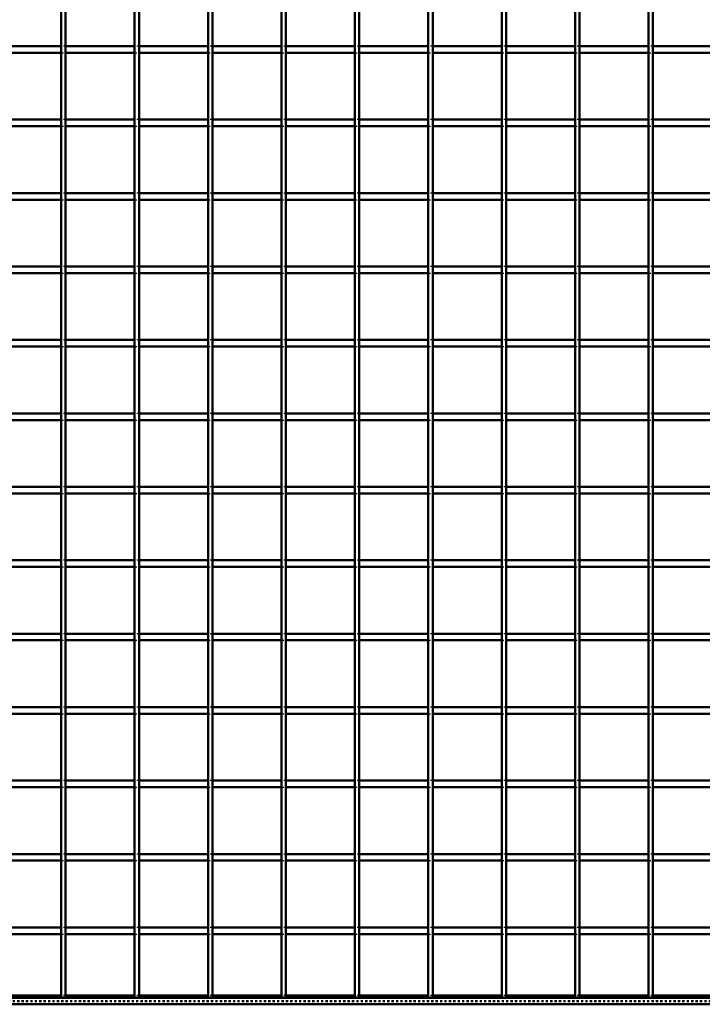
# Model space of a CAD drawing. Header units: millimetres. Extents: x -796 to 562, y -500 to 878.
# Tile 3 of 7: x -170 to 140, y -500 to -53. Entities that reach past the tile are written whole.
import ezdxf

# ---------------------------------------------------------------- set-up
doc = ezdxf.new("R2010")
doc.units = ezdxf.units.MM
doc.linetypes.add('Dashed', pattern=[2, 1, -1])
for name, color, linetype, lineweight in [('2d ConnectionPoints', 7, 'Continuous', 50), ('AM_0', 7, 'Continuous', 50), ('AM_9', 6, 'Dashed', 25)]:
    doc.layers.add(name, color=color, linetype=linetype, lineweight=lineweight)

# ---------------------------------------------------------------- blocks, each defined once
blk = doc.blocks.new('2_LP330333P35011000900HORIZONTAL1_0_in_LPP3303331190010003500_4')
at = {"layer": 'AM_0'}
for p, q in [((450, -497), (-450, -497)), ((450, -500), (-450, -500)), ((-150.985, -496.05), (-182.315, -496.05)), ((-117.655, -496.05), (-148.985, -496.05)), ((-84.325, -496.05), (-115.655, -496.05)), ((-50.995, -496.05), (-82.325, -496.05)), ((-17.665, -496.05), (-48.995, -496.05)), ((15.665, -496.05), (-15.665, -496.05)), ((48.995, -496.05), (17.665, -496.05)), ((82.325, -496.05), (50.995, -496.05)), ((115.655, -496.05), (84.325, -496.05)), ((148.985, -496.05), (117.655, -496.05))]:
    blk.add_line(p, q, dxfattribs=at)
at = {"layer": 'AM_9'}
for p, q in [((450, -498.4), (-450, -498.4)), ((450, -498.922), (-450, -498.922)), ((-148.985, -496.05), (-150.985, -496.05)), ((-115.655, -496.05), (-117.655, -496.05)), ((-82.325, -496.05), (-84.325, -496.05)), ((-48.995, -496.05), (-50.995, -496.05)), ((-15.665, -496.05), (-17.665, -496.05)), ((17.665, -496.05), (15.665, -496.05)), ((50.995, -496.05), (48.995, -496.05)), ((84.325, -496.05), (82.325, -496.05)), ((117.655, -496.05), (115.655, -496.05))]:
    blk.add_line(p, q, dxfattribs=at)
blk = doc.blocks.new('11_LP330333P35011000900VERTICALC9_0_in_LPP3303331190010003500_4')
at = {"layer": 'AM_0'}
for p, q in [((-150.985, -497), (-150.985, 497)), ((-148.985, -497), (-148.985, 497)), ((-148.985, -497), (-150.985, -497))]:
    blk.add_line(p, q, dxfattribs=at)
blk = doc.blocks.new('12_LP330333P35011000900VERTICALC10_0_in_LPP3303331190010003500_4')
at = {"layer": 'AM_0'}
for p, q in [((-117.655, -497), (-117.655, 497)), ((-115.655, -497), (-115.655, 497)), ((-115.655, -497), (-117.655, -497))]:
    blk.add_line(p, q, dxfattribs=at)
blk = doc.blocks.new('13_LP330333P35011000900VERTICALC11_0_in_LPP3303331190010003500_4')
at = {"layer": 'AM_0'}
for p, q in [((-84.325, -497), (-84.325, 497)), ((-82.325, -497), (-82.325, 497)), ((-82.325, -497), (-84.325, -497))]:
    blk.add_line(p, q, dxfattribs=at)
blk = doc.blocks.new('14_LP330333P35011000900VERTICALC12_0_in_LPP3303331190010003500_4')
at = {"layer": 'AM_0'}
for p, q in [((-50.995, -497), (-50.995, 497)), ((-48.995, -497), (-48.995, 497)), ((-48.995, -497), (-50.995, -497))]:
    blk.add_line(p, q, dxfattribs=at)
blk = doc.blocks.new('15_LP330333P35011000900VERTICALC13_0_in_LPP3303331190010003500_4')
at = {"layer": 'AM_0'}
for p, q in [((-17.665, -497), (-17.665, 497)), ((-15.665, -497), (-15.665, 497)), ((-15.665, -497), (-17.665, -497))]:
    blk.add_line(p, q, dxfattribs=at)
blk = doc.blocks.new('16_LP330333P35011000900VERTICALC14_0_in_LPP3303331190010003500_4')
at = {"layer": 'AM_0'}
for p, q in [((15.665, -497), (15.665, 497)), ((17.665, -497), (17.665, 497)), ((17.665, -497), (15.665, -497))]:
    blk.add_line(p, q, dxfattribs=at)
blk = doc.blocks.new('17_LP330333P35011000900VERTICALC15_0_in_LPP3303331190010003500_4')
at = {"layer": 'AM_0'}
for p, q in [((48.995, -497), (48.995, 497)), ((50.995, -497), (50.995, 497)), ((50.995, -497), (48.995, -497))]:
    blk.add_line(p, q, dxfattribs=at)
blk = doc.blocks.new('18_LP330333P35011000900VERTICALC16_0_in_LPP3303331190010003500_4')
at = {"layer": 'AM_0'}
for p, q in [((82.325, -497), (82.325, 497)), ((84.325, -497), (84.325, 497)), ((84.325, -497), (82.325, -497))]:
    blk.add_line(p, q, dxfattribs=at)
blk = doc.blocks.new('19_LP330333P35011000900VERTICALC17_0_in_LPP3303331190010003500_4')
at = {"layer": 'AM_0'}
for p, q in [((115.655, -497), (115.655, 497)), ((117.655, -497), (117.655, 497)), ((117.655, -497), (115.655, -497))]:
    blk.add_line(p, q, dxfattribs=at)
blk = doc.blocks.new('30_8chy1u8w46xf66ueij6398v4b________0_in_LPP3303331190010003500_4')
at = {"layer": 'AM_0'}
for p, q in [((-150.985, -465.12), (-182.315, -465.12)), ((-150.985, -468.12), (-182.315, -468.12)), ((-150.985, -465.12), (-150.985, -468.12)), ((-148.985, -468.12), (-148.985, -465.12)), ((-117.655, -465.12), (-148.985, -465.12)), ((-117.655, -468.12), (-148.985, -468.12)), ((-117.655, -465.12), (-117.655, -468.12)), ((-115.655, -468.12), (-115.655, -465.12)), ((-84.325, -465.12), (-115.655, -465.12)), ((-84.325, -468.12), (-115.655, -468.12)), ((-84.325, -465.12), (-84.325, -468.12)), ((-82.325, -468.12), (-82.325, -465.12)), ((-50.995, -465.12), (-82.325, -465.12)), ((-50.995, -468.12), (-82.325, -468.12)), ((-50.995, -465.12), (-50.995, -468.12)), ((-48.995, -468.12), (-48.995, -465.12)), ((-17.665, -465.12), (-48.995, -465.12)), ((-17.665, -468.12), (-48.995, -468.12)), ((-17.665, -465.12), (-17.665, -468.12)), ((-15.665, -468.12), (-15.665, -465.12)), ((15.665, -465.12), (-15.665, -465.12)), ((15.665, -468.12), (-15.665, -468.12)), ((15.665, -465.12), (15.665, -468.12)), ((17.665, -468.12), (17.665, -465.12)), ((48.995, -465.12), (17.665, -465.12)), ((48.995, -468.12), (17.665, -468.12)), ((48.995, -465.12), (48.995, -468.12)), ((50.995, -468.12), (50.995, -465.12)), ((82.325, -465.12), (50.995, -465.12)), ((82.325, -468.12), (50.995, -468.12)), ((82.325, -465.12), (82.325, -468.12)), ((84.325, -468.12), (84.325, -465.12)), ((115.655, -465.12), (84.325, -465.12)), ((115.655, -468.12), (84.325, -468.12)), ((115.655, -465.12), (115.655, -468.12)), ((117.655, -468.12), (117.655, -465.12)), ((148.985, -465.12), (117.655, -465.12)), ((148.985, -468.12), (117.655, -468.12))]:
    blk.add_line(p, q, dxfattribs=at)
at = {"layer": 'AM_9'}
for p, q in [((-148.985, -465.12), (-150.985, -465.12)), ((-150.985, -468.12), (-148.985, -468.12)), ((-115.655, -465.12), (-117.655, -465.12)), ((-117.655, -468.12), (-115.655, -468.12)), ((-82.325, -465.12), (-84.325, -465.12)), ((-84.325, -468.12), (-82.325, -468.12)), ((-48.995, -465.12), (-50.995, -465.12)), ((-50.995, -468.12), (-48.995, -468.12)), ((-15.665, -465.12), (-17.665, -465.12)), ((-17.665, -468.12), (-15.665, -468.12)), ((17.665, -465.12), (15.665, -465.12)), ((15.665, -468.12), (17.665, -468.12)), ((50.995, -465.12), (48.995, -465.12)), ((48.995, -468.12), (50.995, -468.12)), ((84.325, -465.12), (82.325, -465.12)), ((82.325, -468.12), (84.325, -468.12)), ((117.655, -465.12), (115.655, -465.12)), ((115.655, -468.12), (117.655, -468.12))]:
    blk.add_line(p, q, dxfattribs=at)
blk = doc.blocks.new('31_3y59hkz8xoux7019dk7me05kd________0_in_LPP3303331190010003500_4')
at = {"layer": 'AM_0'}
for p, q in [((-150.985, -431.79), (-182.315, -431.79)), ((-150.985, -431.79), (-150.985, -434.79)), ((-148.985, -434.79), (-148.985, -431.79)), ((-117.655, -431.79), (-148.985, -431.79)), ((-117.655, -431.79), (-117.655, -434.79)), ((-115.655, -434.79), (-115.655, -431.79)), ((-84.325, -431.79), (-115.655, -431.79)), ((-84.325, -431.79), (-84.325, -434.79)), ((-82.325, -434.79), (-82.325, -431.79)), ((-50.995, -431.79), (-82.325, -431.79)), ((-50.995, -431.79), (-50.995, -434.79)), ((-48.995, -434.79), (-48.995, -431.79)), ((-17.665, -431.79), (-48.995, -431.79)), ((-17.665, -431.79), (-17.665, -434.79)), ((-15.665, -434.79), (-15.665, -431.79)), ((15.665, -431.79), (-15.665, -431.79)), ((15.665, -431.79), (15.665, -434.79)), ((17.665, -434.79), (17.665, -431.79)), ((48.995, -431.79), (17.665, -431.79)), ((48.995, -431.79), (48.995, -434.79)), ((50.995, -434.79), (50.995, -431.79)), ((82.325, -431.79), (50.995, -431.79)), ((82.325, -431.79), (82.325, -434.79)), ((84.325, -434.79), (84.325, -431.79)), ((115.655, -431.79), (84.325, -431.79)), ((115.655, -431.79), (115.655, -434.79)), ((117.655, -434.79), (117.655, -431.79)), ((148.985, -431.79), (117.655, -431.79)), ((-150.985, -434.79), (-182.315, -434.79)), ((-117.655, -434.79), (-148.985, -434.79)), ((-84.325, -434.79), (-115.655, -434.79)), ((-50.995, -434.79), (-82.325, -434.79)), ((-17.665, -434.79), (-48.995, -434.79)), ((15.665, -434.79), (-15.665, -434.79)), ((48.995, -434.79), (17.665, -434.79)), ((82.325, -434.79), (50.995, -434.79)), ((115.655, -434.79), (84.325, -434.79)), ((148.985, -434.79), (117.655, -434.79))]:
    blk.add_line(p, q, dxfattribs=at)
at = {"layer": 'AM_9'}
for p, q in [((-148.985, -431.79), (-150.985, -431.79)), ((-115.655, -431.79), (-117.655, -431.79)), ((-82.325, -431.79), (-84.325, -431.79)), ((-48.995, -431.79), (-50.995, -431.79)), ((-15.665, -431.79), (-17.665, -431.79)), ((17.665, -431.79), (15.665, -431.79)), ((50.995, -431.79), (48.995, -431.79)), ((84.325, -431.79), (82.325, -431.79)), ((117.655, -431.79), (115.655, -431.79)), ((-150.985, -434.79), (-148.985, -434.79)), ((-117.655, -434.79), (-115.655, -434.79)), ((-84.325, -434.79), (-82.325, -434.79)), ((-50.995, -434.79), (-48.995, -434.79)), ((-17.665, -434.79), (-15.665, -434.79)), ((15.665, -434.79), (17.665, -434.79)), ((48.995, -434.79), (50.995, -434.79)), ((82.325, -434.79), (84.325, -434.79)), ((115.655, -434.79), (117.655, -434.79))]:
    blk.add_line(p, q, dxfattribs=at)
blk = doc.blocks.new('32_n5tujy9p6k34bdql3cqjecyzc________0_in_LPP3303331190010003500_4')
at = {"layer": 'AM_0'}
for p, q in [((-150.985, -398.46), (-182.315, -398.46)), ((-150.985, -401.46), (-182.315, -401.46)), ((-150.985, -398.46), (-150.985, -401.46)), ((-148.985, -401.46), (-148.985, -398.46)), ((-117.655, -398.46), (-148.985, -398.46)), ((-117.655, -401.46), (-148.985, -401.46)), ((-117.655, -398.46), (-117.655, -401.46)), ((-115.655, -401.46), (-115.655, -398.46)), ((-84.325, -398.46), (-115.655, -398.46)), ((-84.325, -401.46), (-115.655, -401.46)), ((-84.325, -398.46), (-84.325, -401.46)), ((-82.325, -401.46), (-82.325, -398.46)), ((-50.995, -398.46), (-82.325, -398.46)), ((-50.995, -401.46), (-82.325, -401.46)), ((-50.995, -398.46), (-50.995, -401.46)), ((-48.995, -401.46), (-48.995, -398.46)), ((-17.665, -398.46), (-48.995, -398.46)), ((-17.665, -401.46), (-48.995, -401.46)), ((-17.665, -398.46), (-17.665, -401.46)), ((-15.665, -401.46), (-15.665, -398.46)), ((15.665, -398.46), (-15.665, -398.46)), ((15.665, -401.46), (-15.665, -401.46)), ((15.665, -398.46), (15.665, -401.46)), ((17.665, -401.46), (17.665, -398.46)), ((48.995, -398.46), (17.665, -398.46)), ((48.995, -401.46), (17.665, -401.46)), ((48.995, -398.46), (48.995, -401.46)), ((50.995, -401.46), (50.995, -398.46)), ((82.325, -398.46), (50.995, -398.46)), ((82.325, -401.46), (50.995, -401.46)), ((82.325, -398.46), (82.325, -401.46)), ((84.325, -401.46), (84.325, -398.46)), ((115.655, -398.46), (84.325, -398.46)), ((115.655, -401.46), (84.325, -401.46)), ((115.655, -398.46), (115.655, -401.46)), ((117.655, -401.46), (117.655, -398.46)), ((148.985, -398.46), (117.655, -398.46)), ((148.985, -401.46), (117.655, -401.46))]:
    blk.add_line(p, q, dxfattribs=at)
at = {"layer": 'AM_9'}
for p, q in [((-148.985, -398.46), (-150.985, -398.46)), ((-150.985, -401.46), (-148.985, -401.46)), ((-115.655, -398.46), (-117.655, -398.46)), ((-117.655, -401.46), (-115.655, -401.46)), ((-82.325, -398.46), (-84.325, -398.46)), ((-84.325, -401.46), (-82.325, -401.46)), ((-48.995, -398.46), (-50.995, -398.46)), ((-50.995, -401.46), (-48.995, -401.46)), ((-15.665, -398.46), (-17.665, -398.46)), ((-17.665, -401.46), (-15.665, -401.46)), ((17.665, -398.46), (15.665, -398.46)), ((15.665, -401.46), (17.665, -401.46)), ((50.995, -398.46), (48.995, -398.46)), ((48.995, -401.46), (50.995, -401.46)), ((84.325, -398.46), (82.325, -398.46)), ((82.325, -401.46), (84.325, -401.46)), ((117.655, -398.46), (115.655, -398.46)), ((115.655, -401.46), (117.655, -401.46))]:
    blk.add_line(p, q, dxfattribs=at)
blk = doc.blocks.new('33_ccrrh4ilxdxyccq0lz3hvyw9c________0_in_LPP3303331190010003500_4')
at = {"layer": 'AM_0'}
for p, q in [((-150.985, -365.13), (-182.315, -365.13)), ((-150.985, -365.13), (-150.985, -368.13)), ((-148.985, -368.13), (-148.985, -365.13)), ((-117.655, -365.13), (-148.985, -365.13)), ((-117.655, -365.13), (-117.655, -368.13)), ((-115.655, -368.13), (-115.655, -365.13)), ((-84.325, -365.13), (-115.655, -365.13)), ((-84.325, -365.13), (-84.325, -368.13)), ((-82.325, -368.13), (-82.325, -365.13)), ((-50.995, -365.13), (-82.325, -365.13)), ((-50.995, -365.13), (-50.995, -368.13)), ((-48.995, -368.13), (-48.995, -365.13)), ((-17.665, -365.13), (-48.995, -365.13)), ((-17.665, -365.13), (-17.665, -368.13)), ((-15.665, -368.13), (-15.665, -365.13)), ((15.665, -365.13), (-15.665, -365.13)), ((15.665, -365.13), (15.665, -368.13)), ((17.665, -368.13), (17.665, -365.13)), ((48.995, -365.13), (17.665, -365.13)), ((48.995, -365.13), (48.995, -368.13)), ((50.995, -368.13), (50.995, -365.13)), ((82.325, -365.13), (50.995, -365.13)), ((82.325, -365.13), (82.325, -368.13)), ((84.325, -368.13), (84.325, -365.13)), ((115.655, -365.13), (84.325, -365.13)), ((115.655, -365.13), (115.655, -368.13)), ((117.655, -368.13), (117.655, -365.13)), ((148.985, -365.13), (117.655, -365.13)), ((-150.985, -368.13), (-182.315, -368.13)), ((-117.655, -368.13), (-148.985, -368.13)), ((-84.325, -368.13), (-115.655, -368.13)), ((-50.995, -368.13), (-82.325, -368.13)), ((-17.665, -368.13), (-48.995, -368.13)), ((15.665, -368.13), (-15.665, -368.13)), ((48.995, -368.13), (17.665, -368.13)), ((82.325, -368.13), (50.995, -368.13)), ((115.655, -368.13), (84.325, -368.13)), ((148.985, -368.13), (117.655, -368.13))]:
    blk.add_line(p, q, dxfattribs=at)
at = {"layer": 'AM_9'}
for p, q in [((-148.985, -365.13), (-150.985, -365.13)), ((-115.655, -365.13), (-117.655, -365.13)), ((-82.325, -365.13), (-84.325, -365.13)), ((-48.995, -365.13), (-50.995, -365.13)), ((-15.665, -365.13), (-17.665, -365.13)), ((17.665, -365.13), (15.665, -365.13)), ((50.995, -365.13), (48.995, -365.13)), ((84.325, -365.13), (82.325, -365.13)), ((117.655, -365.13), (115.655, -365.13)), ((-150.985, -368.13), (-148.985, -368.13)), ((-117.655, -368.13), (-115.655, -368.13)), ((-84.325, -368.13), (-82.325, -368.13)), ((-50.995, -368.13), (-48.995, -368.13)), ((-17.665, -368.13), (-15.665, -368.13)), ((15.665, -368.13), (17.665, -368.13)), ((48.995, -368.13), (50.995, -368.13)), ((82.325, -368.13), (84.325, -368.13)), ((115.655, -368.13), (117.655, -368.13))]:
    blk.add_line(p, q, dxfattribs=at)
blk = doc.blocks.new('34_2ppi1jg6nfwelgdqwcahn3fru________0_in_LPP3303331190010003500_4')
at = {"layer": 'AM_0'}
for p, q in [((-150.985, -331.8), (-182.315, -331.8)), ((-150.985, -334.8), (-182.315, -334.8)), ((-150.985, -331.8), (-150.985, -334.8)), ((-148.985, -334.8), (-148.985, -331.8)), ((-117.655, -331.8), (-148.985, -331.8)), ((-117.655, -334.8), (-148.985, -334.8)), ((-117.655, -331.8), (-117.655, -334.8)), ((-115.655, -334.8), (-115.655, -331.8)), ((-84.325, -331.8), (-115.655, -331.8)), ((-84.325, -334.8), (-115.655, -334.8)), ((-84.325, -331.8), (-84.325, -334.8)), ((-82.325, -334.8), (-82.325, -331.8)), ((-50.995, -331.8), (-82.325, -331.8)), ((-50.995, -334.8), (-82.325, -334.8)), ((-50.995, -331.8), (-50.995, -334.8)), ((-48.995, -334.8), (-48.995, -331.8)), ((-17.665, -331.8), (-48.995, -331.8)), ((-17.665, -334.8), (-48.995, -334.8)), ((-17.665, -331.8), (-17.665, -334.8)), ((-15.665, -334.8), (-15.665, -331.8)), ((15.665, -331.8), (-15.665, -331.8)), ((15.665, -334.8), (-15.665, -334.8)), ((15.665, -331.8), (15.665, -334.8)), ((17.665, -334.8), (17.665, -331.8)), ((48.995, -331.8), (17.665, -331.8)), ((48.995, -334.8), (17.665, -334.8)), ((48.995, -331.8), (48.995, -334.8)), ((50.995, -334.8), (50.995, -331.8)), ((82.325, -331.8), (50.995, -331.8)), ((82.325, -334.8), (50.995, -334.8)), ((82.325, -331.8), (82.325, -334.8)), ((84.325, -334.8), (84.325, -331.8)), ((115.655, -331.8), (84.325, -331.8)), ((115.655, -334.8), (84.325, -334.8)), ((115.655, -331.8), (115.655, -334.8)), ((117.655, -334.8), (117.655, -331.8)), ((148.985, -331.8), (117.655, -331.8)), ((148.985, -334.8), (117.655, -334.8))]:
    blk.add_line(p, q, dxfattribs=at)
at = {"layer": 'AM_9'}
for p, q in [((-148.985, -331.8), (-150.985, -331.8)), ((-150.985, -334.8), (-148.985, -334.8)), ((-115.655, -331.8), (-117.655, -331.8)), ((-117.655, -334.8), (-115.655, -334.8)), ((-82.325, -331.8), (-84.325, -331.8)), ((-84.325, -334.8), (-82.325, -334.8)), ((-48.995, -331.8), (-50.995, -331.8)), ((-50.995, -334.8), (-48.995, -334.8)), ((-15.665, -331.8), (-17.665, -331.8)), ((-17.665, -334.8), (-15.665, -334.8)), ((17.665, -331.8), (15.665, -331.8)), ((15.665, -334.8), (17.665, -334.8)), ((50.995, -331.8), (48.995, -331.8)), ((48.995, -334.8), (50.995, -334.8)), ((84.325, -331.8), (82.325, -331.8)), ((82.325, -334.8), (84.325, -334.8)), ((117.655, -331.8), (115.655, -331.8)), ((115.655, -334.8), (117.655, -334.8))]:
    blk.add_line(p, q, dxfattribs=at)
blk = doc.blocks.new('35_u3lcs45716lhwelkfov4czpyq________0_in_LPP3303331190010003500_4')
at = {"layer": 'AM_0'}
for p, q in [((-150.985, -298.47), (-182.315, -298.47)), ((-150.985, -298.47), (-150.985, -301.47)), ((-148.985, -301.47), (-148.985, -298.47)), ((-117.655, -298.47), (-148.985, -298.47)), ((-117.655, -298.47), (-117.655, -301.47)), ((-115.655, -301.47), (-115.655, -298.47)), ((-84.325, -298.47), (-115.655, -298.47)), ((-84.325, -298.47), (-84.325, -301.47)), ((-82.325, -301.47), (-82.325, -298.47)), ((-50.995, -298.47), (-82.325, -298.47)), ((-50.995, -298.47), (-50.995, -301.47)), ((-48.995, -301.47), (-48.995, -298.47)), ((-17.665, -298.47), (-48.995, -298.47)), ((-17.665, -298.47), (-17.665, -301.47)), ((-15.665, -301.47), (-15.665, -298.47)), ((15.665, -298.47), (-15.665, -298.47)), ((15.665, -298.47), (15.665, -301.47)), ((17.665, -301.47), (17.665, -298.47)), ((48.995, -298.47), (17.665, -298.47)), ((48.995, -298.47), (48.995, -301.47)), ((50.995, -301.47), (50.995, -298.47)), ((82.325, -298.47), (50.995, -298.47)), ((82.325, -298.47), (82.325, -301.47)), ((84.325, -301.47), (84.325, -298.47)), ((115.655, -298.47), (84.325, -298.47)), ((115.655, -298.47), (115.655, -301.47)), ((117.655, -301.47), (117.655, -298.47)), ((148.985, -298.47), (117.655, -298.47)), ((-150.985, -301.47), (-182.315, -301.47)), ((-117.655, -301.47), (-148.985, -301.47)), ((-84.325, -301.47), (-115.655, -301.47)), ((-50.995, -301.47), (-82.325, -301.47)), ((-17.665, -301.47), (-48.995, -301.47)), ((15.665, -301.47), (-15.665, -301.47)), ((48.995, -301.47), (17.665, -301.47)), ((82.325, -301.47), (50.995, -301.47)), ((115.655, -301.47), (84.325, -301.47)), ((148.985, -301.47), (117.655, -301.47))]:
    blk.add_line(p, q, dxfattribs=at)
at = {"layer": 'AM_9'}
for p, q in [((-148.985, -298.47), (-150.985, -298.47)), ((-115.655, -298.47), (-117.655, -298.47)), ((-82.325, -298.47), (-84.325, -298.47)), ((-48.995, -298.47), (-50.995, -298.47)), ((-15.665, -298.47), (-17.665, -298.47)), ((17.665, -298.47), (15.665, -298.47)), ((50.995, -298.47), (48.995, -298.47)), ((84.325, -298.47), (82.325, -298.47)), ((117.655, -298.47), (115.655, -298.47)), ((-150.985, -301.47), (-148.985, -301.47)), ((-117.655, -301.47), (-115.655, -301.47)), ((-84.325, -301.47), (-82.325, -301.47)), ((-50.995, -301.47), (-48.995, -301.47)), ((-17.665, -301.47), (-15.665, -301.47)), ((15.665, -301.47), (17.665, -301.47)), ((48.995, -301.47), (50.995, -301.47)), ((82.325, -301.47), (84.325, -301.47)), ((115.655, -301.47), (117.655, -301.47))]:
    blk.add_line(p, q, dxfattribs=at)
blk = doc.blocks.new('36_40h10g9zemp7ac5pr8avc490y________0_in_LPP3303331190010003500_4')
at = {"layer": 'AM_0'}
for p, q in [((-150.985, -265.14), (-182.315, -265.14)), ((-150.985, -265.14), (-150.985, -268.14)), ((-148.985, -268.14), (-148.985, -265.14)), ((-117.655, -265.14), (-148.985, -265.14)), ((-117.655, -265.14), (-117.655, -268.14)), ((-115.655, -268.14), (-115.655, -265.14)), ((-84.325, -265.14), (-115.655, -265.14)), ((-84.325, -265.14), (-84.325, -268.14)), ((-82.325, -268.14), (-82.325, -265.14)), ((-50.995, -265.14), (-82.325, -265.14)), ((-50.995, -265.14), (-50.995, -268.14)), ((-48.995, -268.14), (-48.995, -265.14)), ((-17.665, -265.14), (-48.995, -265.14)), ((-17.665, -265.14), (-17.665, -268.14)), ((-15.665, -268.14), (-15.665, -265.14)), ((15.665, -265.14), (-15.665, -265.14)), ((15.665, -265.14), (15.665, -268.14)), ((17.665, -268.14), (17.665, -265.14)), ((48.995, -265.14), (17.665, -265.14)), ((48.995, -265.14), (48.995, -268.14)), ((50.995, -268.14), (50.995, -265.14)), ((82.325, -265.14), (50.995, -265.14)), ((82.325, -265.14), (82.325, -268.14)), ((84.325, -268.14), (84.325, -265.14)), ((115.655, -265.14), (84.325, -265.14)), ((115.655, -265.14), (115.655, -268.14)), ((117.655, -268.14), (117.655, -265.14)), ((148.985, -265.14), (117.655, -265.14)), ((-150.985, -268.14), (-182.315, -268.14)), ((-117.655, -268.14), (-148.985, -268.14)), ((-84.325, -268.14), (-115.655, -268.14)), ((-50.995, -268.14), (-82.325, -268.14)), ((-17.665, -268.14), (-48.995, -268.14)), ((15.665, -268.14), (-15.665, -268.14)), ((48.995, -268.14), (17.665, -268.14)), ((82.325, -268.14), (50.995, -268.14)), ((115.655, -268.14), (84.325, -268.14)), ((148.985, -268.14), (117.655, -268.14))]:
    blk.add_line(p, q, dxfattribs=at)
at = {"layer": 'AM_9'}
for p, q in [((-148.985, -265.14), (-150.985, -265.14)), ((-115.655, -265.14), (-117.655, -265.14)), ((-82.325, -265.14), (-84.325, -265.14)), ((-48.995, -265.14), (-50.995, -265.14)), ((-15.665, -265.14), (-17.665, -265.14)), ((17.665, -265.14), (15.665, -265.14)), ((50.995, -265.14), (48.995, -265.14)), ((84.325, -265.14), (82.325, -265.14)), ((117.655, -265.14), (115.655, -265.14)), ((-150.985, -268.14), (-148.985, -268.14)), ((-117.655, -268.14), (-115.655, -268.14)), ((-84.325, -268.14), (-82.325, -268.14)), ((-50.995, -268.14), (-48.995, -268.14)), ((-17.665, -268.14), (-15.665, -268.14)), ((15.665, -268.14), (17.665, -268.14)), ((48.995, -268.14), (50.995, -268.14)), ((82.325, -268.14), (84.325, -268.14)), ((115.655, -268.14), (117.655, -268.14))]:
    blk.add_line(p, q, dxfattribs=at)
blk = doc.blocks.new('37_sp959b0tkg8fcgbdf99p3utpg________0_in_LPP3303331190010003500_4')
at = {"layer": 'AM_0'}
for p, q in [((-150.985, -231.81), (-182.315, -231.81)), ((-150.985, -231.81), (-150.985, -234.81)), ((-148.985, -234.81), (-148.985, -231.81)), ((-117.655, -231.81), (-148.985, -231.81)), ((-117.655, -231.81), (-117.655, -234.81)), ((-115.655, -234.81), (-115.655, -231.81)), ((-84.325, -231.81), (-115.655, -231.81)), ((-84.325, -231.81), (-84.325, -234.81)), ((-82.325, -234.81), (-82.325, -231.81)), ((-50.995, -231.81), (-82.325, -231.81)), ((-50.995, -231.81), (-50.995, -234.81)), ((-48.995, -234.81), (-48.995, -231.81)), ((-17.665, -231.81), (-48.995, -231.81)), ((-17.665, -231.81), (-17.665, -234.81)), ((-15.665, -234.81), (-15.665, -231.81)), ((15.665, -231.81), (-15.665, -231.81)), ((15.665, -231.81), (15.665, -234.81)), ((17.665, -234.81), (17.665, -231.81)), ((48.995, -231.81), (17.665, -231.81)), ((48.995, -231.81), (48.995, -234.81)), ((50.995, -234.81), (50.995, -231.81)), ((82.325, -231.81), (50.995, -231.81)), ((82.325, -231.81), (82.325, -234.81)), ((84.325, -234.81), (84.325, -231.81)), ((115.655, -231.81), (84.325, -231.81)), ((115.655, -231.81), (115.655, -234.81)), ((117.655, -234.81), (117.655, -231.81)), ((148.985, -231.81), (117.655, -231.81)), ((-150.985, -234.81), (-182.315, -234.81)), ((-117.655, -234.81), (-148.985, -234.81)), ((-84.325, -234.81), (-115.655, -234.81)), ((-50.995, -234.81), (-82.325, -234.81)), ((-17.665, -234.81), (-48.995, -234.81)), ((15.665, -234.81), (-15.665, -234.81)), ((48.995, -234.81), (17.665, -234.81)), ((82.325, -234.81), (50.995, -234.81)), ((115.655, -234.81), (84.325, -234.81)), ((148.985, -234.81), (117.655, -234.81))]:
    blk.add_line(p, q, dxfattribs=at)
at = {"layer": 'AM_9'}
for p, q in [((-148.985, -231.81), (-150.985, -231.81)), ((-115.655, -231.81), (-117.655, -231.81)), ((-82.325, -231.81), (-84.325, -231.81)), ((-48.995, -231.81), (-50.995, -231.81)), ((-15.665, -231.81), (-17.665, -231.81)), ((17.665, -231.81), (15.665, -231.81)), ((50.995, -231.81), (48.995, -231.81)), ((84.325, -231.81), (82.325, -231.81)), ((117.655, -231.81), (115.655, -231.81)), ((-150.985, -234.81), (-148.985, -234.81)), ((-117.655, -234.81), (-115.655, -234.81)), ((-84.325, -234.81), (-82.325, -234.81)), ((-50.995, -234.81), (-48.995, -234.81)), ((-17.665, -234.81), (-15.665, -234.81)), ((15.665, -234.81), (17.665, -234.81)), ((48.995, -234.81), (50.995, -234.81)), ((82.325, -234.81), (84.325, -234.81)), ((115.655, -234.81), (117.655, -234.81))]:
    blk.add_line(p, q, dxfattribs=at)
blk = doc.blocks.new('38_bborsd86ys3s63ggh032qreww________0_in_LPP3303331190010003500_4')
at = {"layer": 'AM_0'}
for p, q in [((-150.985, -198.48), (-182.315, -198.48)), ((-150.985, -198.48), (-150.985, -201.48)), ((-148.985, -201.48), (-148.985, -198.48)), ((-117.655, -198.48), (-148.985, -198.48)), ((-117.655, -198.48), (-117.655, -201.48)), ((-115.655, -201.48), (-115.655, -198.48)), ((-84.325, -198.48), (-115.655, -198.48)), ((-84.325, -198.48), (-84.325, -201.48)), ((-82.325, -201.48), (-82.325, -198.48)), ((-50.995, -198.48), (-82.325, -198.48)), ((-50.995, -198.48), (-50.995, -201.48)), ((-48.995, -201.48), (-48.995, -198.48)), ((-17.665, -198.48), (-48.995, -198.48)), ((-17.665, -198.48), (-17.665, -201.48)), ((-15.665, -201.48), (-15.665, -198.48)), ((15.665, -198.48), (-15.665, -198.48)), ((15.665, -198.48), (15.665, -201.48)), ((17.665, -201.48), (17.665, -198.48)), ((48.995, -198.48), (17.665, -198.48)), ((48.995, -198.48), (48.995, -201.48)), ((50.995, -201.48), (50.995, -198.48)), ((82.325, -198.48), (50.995, -198.48)), ((82.325, -198.48), (82.325, -201.48)), ((84.325, -201.48), (84.325, -198.48)), ((115.655, -198.48), (84.325, -198.48)), ((115.655, -198.48), (115.655, -201.48)), ((117.655, -201.48), (117.655, -198.48)), ((148.985, -198.48), (117.655, -198.48)), ((-150.985, -201.48), (-182.315, -201.48)), ((-117.655, -201.48), (-148.985, -201.48)), ((-84.325, -201.48), (-115.655, -201.48)), ((-50.995, -201.48), (-82.325, -201.48)), ((-17.665, -201.48), (-48.995, -201.48)), ((15.665, -201.48), (-15.665, -201.48)), ((48.995, -201.48), (17.665, -201.48)), ((82.325, -201.48), (50.995, -201.48)), ((115.655, -201.48), (84.325, -201.48)), ((148.985, -201.48), (117.655, -201.48))]:
    blk.add_line(p, q, dxfattribs=at)
at = {"layer": 'AM_9'}
for p, q in [((-148.985, -198.48), (-150.985, -198.48)), ((-115.655, -198.48), (-117.655, -198.48)), ((-82.325, -198.48), (-84.325, -198.48)), ((-48.995, -198.48), (-50.995, -198.48)), ((-15.665, -198.48), (-17.665, -198.48)), ((17.665, -198.48), (15.665, -198.48)), ((50.995, -198.48), (48.995, -198.48)), ((84.325, -198.48), (82.325, -198.48)), ((117.655, -198.48), (115.655, -198.48)), ((-150.985, -201.48), (-148.985, -201.48)), ((-117.655, -201.48), (-115.655, -201.48)), ((-84.325, -201.48), (-82.325, -201.48)), ((-50.995, -201.48), (-48.995, -201.48)), ((-17.665, -201.48), (-15.665, -201.48)), ((15.665, -201.48), (17.665, -201.48)), ((48.995, -201.48), (50.995, -201.48)), ((82.325, -201.48), (84.325, -201.48)), ((115.655, -201.48), (117.655, -201.48))]:
    blk.add_line(p, q, dxfattribs=at)
blk = doc.blocks.new('39_ywdgjuni9x1hy3ivz127o4otw________0_in_LPP3303331190010003500_4')
at = {"layer": 'AM_0'}
for p, q in [((-150.985, -165.15), (-182.315, -165.15)), ((-150.985, -165.15), (-150.985, -168.15)), ((-148.985, -168.15), (-148.985, -165.15)), ((-117.655, -165.15), (-148.985, -165.15)), ((-117.655, -165.15), (-117.655, -168.15)), ((-115.655, -168.15), (-115.655, -165.15)), ((-84.325, -165.15), (-115.655, -165.15)), ((-84.325, -165.15), (-84.325, -168.15)), ((-82.325, -168.15), (-82.325, -165.15)), ((-50.995, -165.15), (-82.325, -165.15)), ((-50.995, -165.15), (-50.995, -168.15)), ((-48.995, -168.15), (-48.995, -165.15)), ((-17.665, -165.15), (-48.995, -165.15)), ((-17.665, -165.15), (-17.665, -168.15)), ((-15.665, -168.15), (-15.665, -165.15)), ((15.665, -165.15), (-15.665, -165.15)), ((15.665, -165.15), (15.665, -168.15)), ((17.665, -168.15), (17.665, -165.15)), ((48.995, -165.15), (17.665, -165.15)), ((48.995, -165.15), (48.995, -168.15)), ((50.995, -168.15), (50.995, -165.15)), ((82.325, -165.15), (50.995, -165.15)), ((82.325, -165.15), (82.325, -168.15)), ((84.325, -168.15), (84.325, -165.15)), ((115.655, -165.15), (84.325, -165.15)), ((115.655, -165.15), (115.655, -168.15)), ((117.655, -168.15), (117.655, -165.15)), ((148.985, -165.15), (117.655, -165.15)), ((-150.985, -168.15), (-182.315, -168.15)), ((-117.655, -168.15), (-148.985, -168.15)), ((-84.325, -168.15), (-115.655, -168.15)), ((-50.995, -168.15), (-82.325, -168.15)), ((-17.665, -168.15), (-48.995, -168.15)), ((15.665, -168.15), (-15.665, -168.15)), ((48.995, -168.15), (17.665, -168.15)), ((82.325, -168.15), (50.995, -168.15)), ((115.655, -168.15), (84.325, -168.15)), ((148.985, -168.15), (117.655, -168.15))]:
    blk.add_line(p, q, dxfattribs=at)
at = {"layer": 'AM_9'}
for p, q in [((-148.985, -165.15), (-150.985, -165.15)), ((-115.655, -165.15), (-117.655, -165.15)), ((-82.325, -165.15), (-84.325, -165.15)), ((-48.995, -165.15), (-50.995, -165.15)), ((-15.665, -165.15), (-17.665, -165.15)), ((17.665, -165.15), (15.665, -165.15)), ((50.995, -165.15), (48.995, -165.15)), ((84.325, -165.15), (82.325, -165.15)), ((117.655, -165.15), (115.655, -165.15)), ((-150.985, -168.15), (-148.985, -168.15)), ((-117.655, -168.15), (-115.655, -168.15)), ((-84.325, -168.15), (-82.325, -168.15)), ((-50.995, -168.15), (-48.995, -168.15)), ((-17.665, -168.15), (-15.665, -168.15)), ((15.665, -168.15), (17.665, -168.15)), ((48.995, -168.15), (50.995, -168.15)), ((82.325, -168.15), (84.325, -168.15)), ((115.655, -168.15), (117.655, -168.15))]:
    blk.add_line(p, q, dxfattribs=at)
blk = doc.blocks.new('40_jxuggd8ay1g6cc1bydmsl59ve________0_in_LPP3303331190010003500_4')
at = {"layer": 'AM_0'}
for p, q in [((-150.985, -131.82), (-182.315, -131.82)), ((-150.985, -131.82), (-150.985, -134.82)), ((-148.985, -134.82), (-148.985, -131.82)), ((-117.655, -131.82), (-148.985, -131.82)), ((-117.655, -131.82), (-117.655, -134.82)), ((-115.655, -134.82), (-115.655, -131.82)), ((-84.325, -131.82), (-115.655, -131.82)), ((-84.325, -131.82), (-84.325, -134.82)), ((-82.325, -134.82), (-82.325, -131.82)), ((-50.995, -131.82), (-82.325, -131.82)), ((-50.995, -131.82), (-50.995, -134.82)), ((-48.995, -134.82), (-48.995, -131.82)), ((-17.665, -131.82), (-48.995, -131.82)), ((-17.665, -131.82), (-17.665, -134.82)), ((-15.665, -134.82), (-15.665, -131.82)), ((15.665, -131.82), (-15.665, -131.82)), ((15.665, -131.82), (15.665, -134.82)), ((17.665, -134.82), (17.665, -131.82)), ((48.995, -131.82), (17.665, -131.82)), ((48.995, -131.82), (48.995, -134.82)), ((50.995, -134.82), (50.995, -131.82)), ((82.325, -131.82), (50.995, -131.82)), ((82.325, -131.82), (82.325, -134.82)), ((84.325, -134.82), (84.325, -131.82)), ((115.655, -131.82), (84.325, -131.82)), ((115.655, -131.82), (115.655, -134.82)), ((117.655, -134.82), (117.655, -131.82)), ((148.985, -131.82), (117.655, -131.82)), ((-150.985, -134.82), (-182.315, -134.82)), ((-117.655, -134.82), (-148.985, -134.82)), ((-84.325, -134.82), (-115.655, -134.82)), ((-50.995, -134.82), (-82.325, -134.82)), ((-17.665, -134.82), (-48.995, -134.82)), ((15.665, -134.82), (-15.665, -134.82)), ((48.995, -134.82), (17.665, -134.82)), ((82.325, -134.82), (50.995, -134.82)), ((115.655, -134.82), (84.325, -134.82)), ((148.985, -134.82), (117.655, -134.82))]:
    blk.add_line(p, q, dxfattribs=at)
at = {"layer": 'AM_9'}
for p, q in [((-148.985, -131.82), (-150.985, -131.82)), ((-115.655, -131.82), (-117.655, -131.82)), ((-82.325, -131.82), (-84.325, -131.82)), ((-48.995, -131.82), (-50.995, -131.82)), ((-15.665, -131.82), (-17.665, -131.82)), ((17.665, -131.82), (15.665, -131.82)), ((50.995, -131.82), (48.995, -131.82)), ((84.325, -131.82), (82.325, -131.82)), ((117.655, -131.82), (115.655, -131.82)), ((-150.985, -134.82), (-148.985, -134.82)), ((-117.655, -134.82), (-115.655, -134.82)), ((-84.325, -134.82), (-82.325, -134.82)), ((-50.995, -134.82), (-48.995, -134.82)), ((-17.665, -134.82), (-15.665, -134.82)), ((15.665, -134.82), (17.665, -134.82)), ((48.995, -134.82), (50.995, -134.82)), ((82.325, -134.82), (84.325, -134.82)), ((115.655, -134.82), (117.655, -134.82))]:
    blk.add_line(p, q, dxfattribs=at)
blk = doc.blocks.new('41_hbjfx3ly90fdcbfj0qbffvxys________0_in_LPP3303331190010003500_4')
at = {"layer": 'AM_0'}
for p, q in [((-150.985, -98.49), (-182.315, -98.49)), ((-150.985, -101.49), (-182.315, -101.49)), ((-150.985, -98.49), (-150.985, -101.49)), ((-148.985, -101.49), (-148.985, -98.49)), ((-117.655, -98.49), (-148.985, -98.49)), ((-117.655, -101.49), (-148.985, -101.49)), ((-117.655, -98.49), (-117.655, -101.49)), ((-115.655, -101.49), (-115.655, -98.49)), ((-84.325, -98.49), (-115.655, -98.49)), ((-84.325, -101.49), (-115.655, -101.49)), ((-84.325, -98.49), (-84.325, -101.49)), ((-82.325, -101.49), (-82.325, -98.49)), ((-50.995, -98.49), (-82.325, -98.49)), ((-50.995, -101.49), (-82.325, -101.49)), ((-50.995, -98.49), (-50.995, -101.49)), ((-48.995, -101.49), (-48.995, -98.49)), ((-17.665, -98.49), (-48.995, -98.49)), ((-17.665, -101.49), (-48.995, -101.49)), ((-17.665, -98.49), (-17.665, -101.49)), ((-15.665, -101.49), (-15.665, -98.49)), ((15.665, -98.49), (-15.665, -98.49)), ((15.665, -101.49), (-15.665, -101.49)), ((15.665, -98.49), (15.665, -101.49)), ((17.665, -101.49), (17.665, -98.49)), ((48.995, -98.49), (17.665, -98.49)), ((48.995, -101.49), (17.665, -101.49)), ((48.995, -98.49), (48.995, -101.49)), ((50.995, -101.49), (50.995, -98.49)), ((82.325, -98.49), (50.995, -98.49)), ((82.325, -101.49), (50.995, -101.49)), ((82.325, -98.49), (82.325, -101.49)), ((84.325, -101.49), (84.325, -98.49)), ((115.655, -98.49), (84.325, -98.49)), ((115.655, -101.49), (84.325, -101.49)), ((115.655, -98.49), (115.655, -101.49)), ((117.655, -101.49), (117.655, -98.49)), ((148.985, -98.49), (117.655, -98.49)), ((148.985, -101.49), (117.655, -101.49))]:
    blk.add_line(p, q, dxfattribs=at)
at = {"layer": 'AM_9'}
for p, q in [((-148.985, -98.49), (-150.985, -98.49)), ((-150.985, -101.49), (-148.985, -101.49)), ((-115.655, -98.49), (-117.655, -98.49)), ((-117.655, -101.49), (-115.655, -101.49)), ((-82.325, -98.49), (-84.325, -98.49)), ((-84.325, -101.49), (-82.325, -101.49)), ((-48.995, -98.49), (-50.995, -98.49)), ((-50.995, -101.49), (-48.995, -101.49)), ((-15.665, -98.49), (-17.665, -98.49)), ((-17.665, -101.49), (-15.665, -101.49)), ((17.665, -98.49), (15.665, -98.49)), ((15.665, -101.49), (17.665, -101.49)), ((50.995, -98.49), (48.995, -98.49)), ((48.995, -101.49), (50.995, -101.49)), ((84.325, -98.49), (82.325, -98.49)), ((82.325, -101.49), (84.325, -101.49)), ((117.655, -98.49), (115.655, -98.49)), ((115.655, -101.49), (117.655, -101.49))]:
    blk.add_line(p, q, dxfattribs=at)
blk = doc.blocks.new('42_g1ancnbeimnhpchfe1ga2a5sn________0_in_LPP3303331190010003500_4')
at = {"layer": 'AM_0'}
for p, q in [((-150.985, -65.16), (-182.315, -65.16)), ((-150.985, -65.16), (-150.985, -68.16)), ((-148.985, -68.16), (-148.985, -65.16)), ((-117.655, -65.16), (-148.985, -65.16)), ((-117.655, -65.16), (-117.655, -68.16)), ((-115.655, -68.16), (-115.655, -65.16)), ((-84.325, -65.16), (-115.655, -65.16)), ((-84.325, -65.16), (-84.325, -68.16)), ((-82.325, -68.16), (-82.325, -65.16)), ((-50.995, -65.16), (-82.325, -65.16)), ((-50.995, -65.16), (-50.995, -68.16)), ((-48.995, -68.16), (-48.995, -65.16)), ((-17.665, -65.16), (-48.995, -65.16)), ((-17.665, -65.16), (-17.665, -68.16)), ((-15.665, -68.16), (-15.665, -65.16)), ((15.665, -65.16), (-15.665, -65.16)), ((15.665, -65.16), (15.665, -68.16)), ((17.665, -68.16), (17.665, -65.16)), ((48.995, -65.16), (17.665, -65.16)), ((48.995, -65.16), (48.995, -68.16)), ((50.995, -68.16), (50.995, -65.16)), ((82.325, -65.16), (50.995, -65.16)), ((82.325, -65.16), (82.325, -68.16)), ((84.325, -68.16), (84.325, -65.16)), ((115.655, -65.16), (84.325, -65.16)), ((115.655, -65.16), (115.655, -68.16)), ((117.655, -68.16), (117.655, -65.16)), ((148.985, -65.16), (117.655, -65.16)), ((-150.985, -68.16), (-182.315, -68.16)), ((-117.655, -68.16), (-148.985, -68.16)), ((-84.325, -68.16), (-115.655, -68.16)), ((-50.995, -68.16), (-82.325, -68.16)), ((-17.665, -68.16), (-48.995, -68.16)), ((15.665, -68.16), (-15.665, -68.16)), ((48.995, -68.16), (17.665, -68.16)), ((82.325, -68.16), (50.995, -68.16)), ((115.655, -68.16), (84.325, -68.16)), ((148.985, -68.16), (117.655, -68.16))]:
    blk.add_line(p, q, dxfattribs=at)
at = {"layer": 'AM_9'}
for p, q in [((-148.985, -65.16), (-150.985, -65.16)), ((-115.655, -65.16), (-117.655, -65.16)), ((-82.325, -65.16), (-84.325, -65.16)), ((-48.995, -65.16), (-50.995, -65.16)), ((-15.665, -65.16), (-17.665, -65.16)), ((17.665, -65.16), (15.665, -65.16)), ((50.995, -65.16), (48.995, -65.16)), ((84.325, -65.16), (82.325, -65.16)), ((117.655, -65.16), (115.655, -65.16)), ((-150.985, -68.16), (-148.985, -68.16)), ((-117.655, -68.16), (-115.655, -68.16)), ((-84.325, -68.16), (-82.325, -68.16)), ((-50.995, -68.16), (-48.995, -68.16)), ((-17.665, -68.16), (-15.665, -68.16)), ((15.665, -68.16), (17.665, -68.16)), ((48.995, -68.16), (50.995, -68.16)), ((82.325, -68.16), (84.325, -68.16)), ((115.655, -68.16), (117.655, -68.16))]:
    blk.add_line(p, q, dxfattribs=at)

msp = doc.modelspace()

# ---------------------------------------------------------------- linework, layer by layer
at = {"layer": '2d ConnectionPoints'}
for p in [(-149.985, -497), (-116.655, -497), (-83.325, -497), (-49.995, -497), (-16.665, -497), (16.665, -497), (49.995, -497), (83.325, -497), (116.655, -497)]:
    msp.add_point(p, dxfattribs=at)

# ---------------------------------------------------------------- block references
for name in ['11_LP330333P35011000900VERTICALC9_0_in_LPP3303331190010003500_4', '12_LP330333P35011000900VERTICALC10_0_in_LPP3303331190010003500_4', '13_LP330333P35011000900VERTICALC11_0_in_LPP3303331190010003500_4', '14_LP330333P35011000900VERTICALC12_0_in_LPP3303331190010003500_4', '15_LP330333P35011000900VERTICALC13_0_in_LPP3303331190010003500_4', '16_LP330333P35011000900VERTICALC14_0_in_LPP3303331190010003500_4', '17_LP330333P35011000900VERTICALC15_0_in_LPP3303331190010003500_4', '18_LP330333P35011000900VERTICALC16_0_in_LPP3303331190010003500_4', '19_LP330333P35011000900VERTICALC17_0_in_LPP3303331190010003500_4', '42_g1ancnbeimnhpchfe1ga2a5sn________0_in_LPP3303331190010003500_4', '41_hbjfx3ly90fdcbfj0qbffvxys________0_in_LPP3303331190010003500_4', '40_jxuggd8ay1g6cc1bydmsl59ve________0_in_LPP3303331190010003500_4', '39_ywdgjuni9x1hy3ivz127o4otw________0_in_LPP3303331190010003500_4', '38_bborsd86ys3s63ggh032qreww________0_in_LPP3303331190010003500_4', '37_sp959b0tkg8fcgbdf99p3utpg________0_in_LPP3303331190010003500_4', '36_40h10g9zemp7ac5pr8avc490y________0_in_LPP3303331190010003500_4', '35_u3lcs45716lhwelkfov4czpyq________0_in_LPP3303331190010003500_4', '34_2ppi1jg6nfwelgdqwcahn3fru________0_in_LPP3303331190010003500_4', '33_ccrrh4ilxdxyccq0lz3hvyw9c________0_in_LPP3303331190010003500_4', '32_n5tujy9p6k34bdql3cqjecyzc________0_in_LPP3303331190010003500_4', '31_3y59hkz8xoux7019dk7me05kd________0_in_LPP3303331190010003500_4', '30_8chy1u8w46xf66ueij6398v4b________0_in_LPP3303331190010003500_4', '2_LP330333P35011000900HORIZONTAL1_0_in_LPP3303331190010003500_4']:
    msp.add_blockref(name, (0, 0))

doc.saveas('drawing.dxf')
